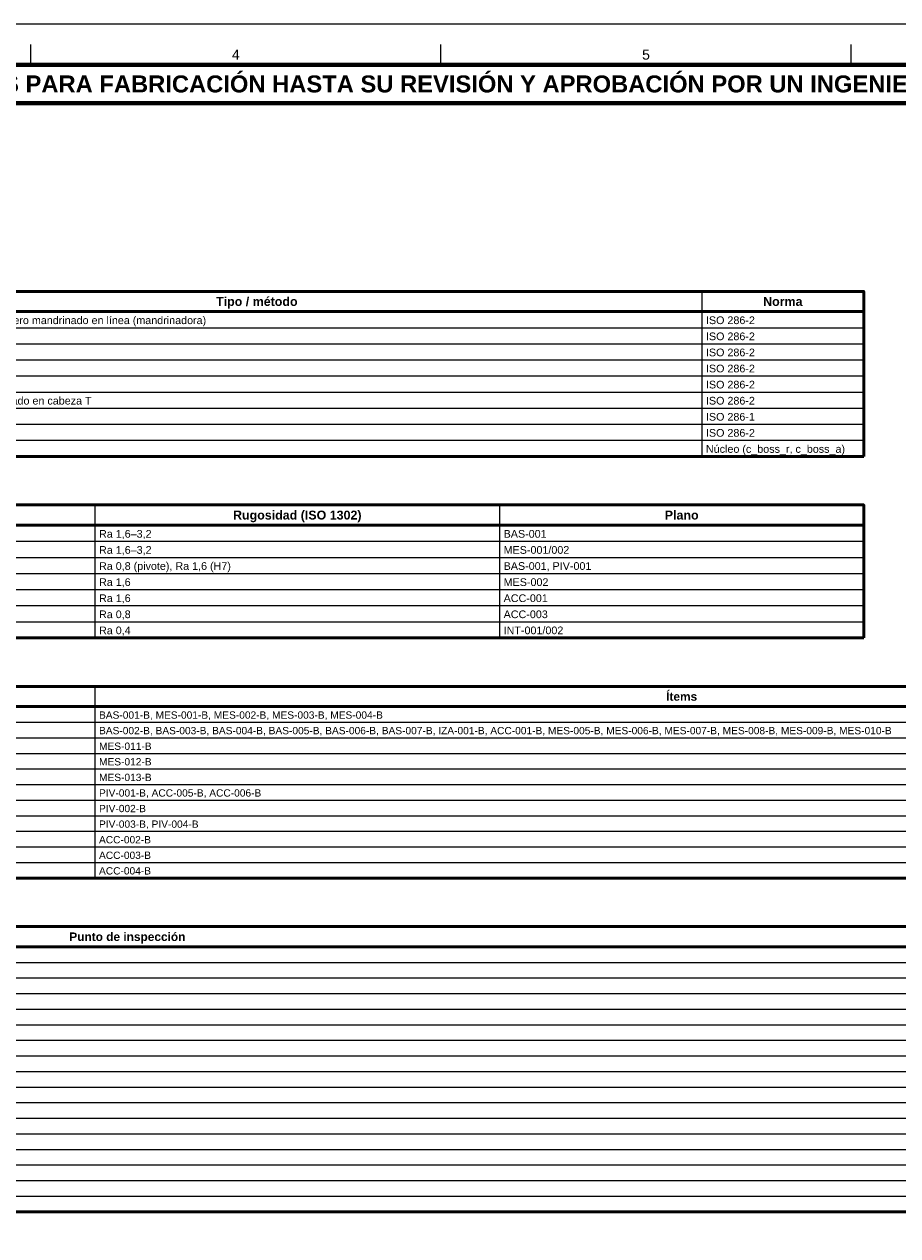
# Model space of a CAD drawing. Header units: millimetres. Extents: x 0 to 841, y 0 to 594.
# Tile 3 of 4: x 323 to 538, y 295 to 594. Entities that reach past the tile are written whole.
import ezdxf
from ezdxf.enums import TextEntityAlignment as Align

# ---------------------------------------------------------------- set-up
doc = ezdxf.new("R2010")
doc.units = ezdxf.units.MM
for name, color, linetype, lineweight in [('FINA', 7, 'CONTINUOUS', 18), ('MARCO', 7, 'CONTINUOUS', 70), ('TXT', 7, 'CONTINUOUS', 25), ('VIS', 7, 'CONTINUOUS', 50)]:
    doc.layers.add(name, color=color, linetype=linetype, lineweight=lineweight)
doc.styles.add('STD', font='LiberationSans-Regular.ttf')
doc.styles.add('STDB', font='LiberationSans-Bold.ttf')

msp = doc.modelspace()

# ---------------------------------------------------------------- linework, layer by layer
at = {"layer": 'FINA'}
for p, q in [((324.125, 584), (324.125, 589)), ((425.5, 584), (425.5, 589)), ((526.875, 584), (526.875, 589)), ((490, 528), (490, 487.225)), ((30, 523), (530, 523)), ((30, 519.025), (530, 519.025)), ((30, 515.05), (530, 515.05)), ((30, 511.075), (530, 511.075)), ((30, 507.1), (530, 507.1)), ((30, 503.125), (530, 503.125)), ((30, 499.15), (530, 499.15)), ((30, 495.175), (530, 495.175)), ((30, 491.2), (530, 491.2)), ((340, 475.225), (340, 442.4)), ((440, 475.225), (440, 442.4)), ((30, 470.225), (530, 470.225)), ((30, 466.25), (530, 466.25)), ((30, 462.275), (530, 462.275)), ((30, 458.3), (530, 458.3)), ((30, 454.325), (530, 454.325)), ((30, 450.35), (530, 450.35)), ((30, 446.375), (530, 446.375)), ((340, 430.4), (340, 383.05)), ((30, 425.4), (630, 425.4)), ((30, 421.55), (630, 421.55)), ((30, 417.7), (630, 417.7)), ((30, 413.85), (630, 413.85)), ((30, 410), (630, 410)), ((30, 406.15), (630, 406.15)), ((30, 402.3), (630, 402.3)), ((30, 398.45), (630, 398.45)), ((30, 394.6), (630, 394.6)), ((30, 390.75), (630, 390.75)), ((30, 386.9), (630, 386.9)), ((30, 366.05), (628, 366.05)), ((30, 362.2), (628, 362.2)), ((30, 358.35), (628, 358.35)), ((30, 354.5), (628, 354.5)), ((30, 350.65), (628, 350.65)), ((30, 346.8), (628, 346.8)), ((30, 342.95), (628, 342.95)), ((30, 339.1), (628, 339.1)), ((30, 335.25), (628, 335.25)), ((30, 331.4), (628, 331.4)), ((30, 327.55), (628, 327.55)), ((30, 323.7), (628, 323.7)), ((30, 319.85), (628, 319.85)), ((30, 316), (628, 316)), ((30, 312.15), (628, 312.15)), ((30, 308.3), (628, 308.3)), ((30, 304.45), (628, 304.45))]:
    msp.add_line(p, q, dxfattribs=at)
msp.add_lwpolyline([(0, 0), (841, 0), (841, 594), (0, 594)], close=True, dxfattribs=at)
at = {"layer": 'MARCO'}
for points in [[(20, 10), (831, 10), (831, 584), (20, 584)], [(20, 574.5), (831, 574.5), (831, 584), (20, 584)]]:
    msp.add_lwpolyline(points, close=True, dxfattribs=at)
at = {"layer": 'VIS'}
for p, q in [((530, 528), (530, 487.225)), ((30, 487.225), (530, 487.225)), ((530, 475.225), (530, 442.4)), ((30, 442.4), (530, 442.4)), ((30, 383.05), (630, 383.05)), ((30, 300.6), (628, 300.6))]:
    msp.add_line(p, q, dxfattribs=at)
for points in [[(30, 523), (530, 523), (530, 528), (30, 528)], [(30, 470.225), (530, 470.225), (530, 475.225), (30, 475.225)], [(30, 425.4), (630, 425.4), (630, 430.4), (30, 430.4)], [(30, 366.05), (628, 366.05), (628, 371.05), (30, 371.05)]]:
    msp.add_lwpolyline(points, close=True, dxfattribs=at)

# ---------------------------------------------------------------- texts
at = {"layer": 'TXT'}
for s, height, style, p in [('4', 2.5, 'STD', (374.812, 586.5)), ('5', 2.5, 'STD', (476.188, 586.5)), ('ESTOS PLANOS NO SON VÁLIDOS PARA FABRICACIÓN HASTA SU REVISIÓN Y APROBACIÓN POR UN INGENIERO CALCULISTA HABILITADO.', 4.2, 'STDB', (425.5, 579.25)), ('Tipo / método', 2.2, 'STDB', (380, 525.5)), ('Norma', 2.2, 'STDB', (510, 525.5)), ('Rugosidad (ISO 1302)', 2.2, 'STDB', (390, 472.725)), ('Plano', 2.2, 'STDB', (485, 472.725)), ('Ítems', 2.1, 'STDB', (485, 427.9)), ('Punto de inspección', 2.1, 'STDB', (348, 368.55))]:
    msp.add_text(s, height=height, dxfattribs=dict(at, style=style)).set_placement(p, align=Align.MIDDLE_CENTER)
at = {"layer": 'TXT', "style": 'STD'}
for s, height, p in [('Prensado o contracción (hielo seco); agujero mandrinado en línea (mandrinadora)', 1.9, (271, 520.86)), ('ISO 286-2', 1.9, (491, 520.86)), ('ISO 286-2', 1.9, (491, 516.885)), ('ISO 286-2', 1.9, (491, 512.91)), ('ISO 286-2', 1.9, (491, 508.935)), ('ISO 286-2', 1.9, (491, 504.96)), ('Deslizante guiado, 1 mm de holgura por lado en cabeza T', 1.9, (271, 500.985)), ('ISO 286-2', 1.9, (491, 500.985)), ('ISO 286-1', 1.9, (491, 497.01)), ('ISO 286-2', 1.9, (491, 493.035)), ('Núcleo (c_boss_r, c_boss_a)', 1.9, (491, 489.06)), ('Ra 1,6–3,2', 1.9, (341, 468.085)), ('BAS-001', 1.9, (441, 468.085)), ('Ra 1,6–3,2', 1.9, (341, 464.11)), ('MES-001/002', 1.9, (441, 464.11)), ('Ra 0,8 (pivote), Ra 1,6 (H7)', 1.9, (341, 460.135)), ('BAS-001, PIV-001', 1.9, (441, 460.135)), ('Ra 1,6', 1.9, (341, 456.16)), ('MES-002', 1.9, (441, 456.16)), ('Ra 1,6', 1.9, (341, 452.185)), ('ACC-001', 1.9, (441, 452.185)), ('Ra 0,8', 1.9, (341, 448.21)), ('ACC-003', 1.9, (441, 448.21)), ('Ra 0,4', 1.9, (341, 444.235)), ('INT-001/002', 1.9, (441, 444.235)), ('BAS-001-B, MES-001-B, MES-002-B, MES-003-B, MES-004-B', 1.8, (341, 423.32)), ('BAS-002-B, BAS-003-B, BAS-004-B, BAS-005-B, BAS-006-B, BAS-007-B, IZA-001-B, ACC-001-B, MES-005-B, MES-006-B, MES-007-B, MES-008-B, MES-009-B, MES-010-B', 1.8, (341, 419.47)), ('MES-011-B', 1.8, (341, 415.62)), ('MES-012-B', 1.8, (341, 411.77)), ('MES-013-B', 1.8, (341, 407.92)), ('PIV-001-B, ACC-005-B, ACC-006-B', 1.8, (341, 404.07)), ('PIV-002-B', 1.8, (341, 400.22)), ('PIV-003-B, PIV-004-B', 1.8, (341, 396.37)), ('ACC-002-B', 1.8, (341, 392.52)), ('ACC-003-B', 1.8, (341, 388.67)), ('ACC-004-B', 1.8, (341, 384.82))]:
    msp.add_text(s, height=height, dxfattribs=at).set_placement(p, align=Align.MIDDLE_LEFT)

doc.saveas('drawing.dxf')
